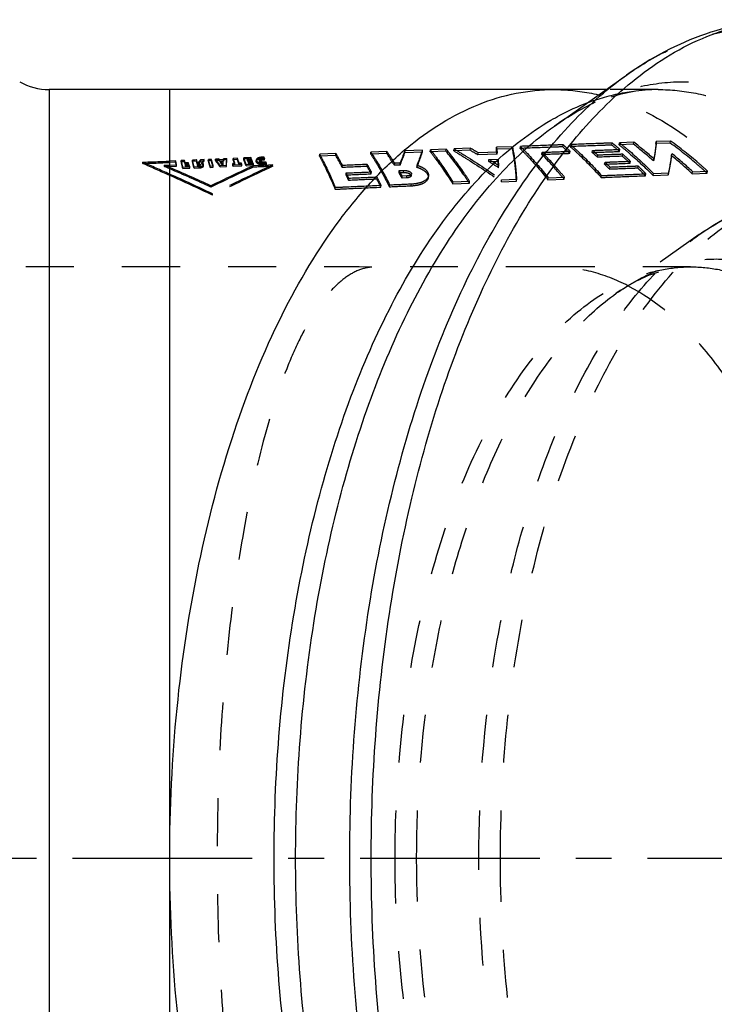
# Model space of a CAD drawing. Header units: millimetres. Extents: x 300 to 703, y 383 to 622.
# Tile 3 of 10: x 437 to 531, y 478 to 612. Entities that reach past the tile are written whole.
import ezdxf

# ---------------------------------------------------------------- set-up
doc = ezdxf.new("R2010")
doc.units = ezdxf.units.MM
doc.header["$LTSCALE"] = 65.185185
doc.linetypes.add('CENTER', pattern=[0.6, 0.375, -0.075, 0.075, -0.075])
doc.linetypes.add('HIDDEN', pattern=[0.2, 0.1, -0.1])
doc.layers.add('KOERPER', color=7, linetype='CONTINUOUS')
doc.layers.add('KONST.EL_MIT_GEO', color=7, linetype='CONTINUOUS')

msp = doc.modelspace()

# ---------------------------------------------------------------- linework, layer by layer
at = {"layer": 'KOERPER', "color": 7, "linetype": 'Continuous'}
for p, q in [((509.61, 597.28), (519.42, 604.22)), ((516.63, 602.25), (440.89, 602.25)), ((457.29, 393.25), (457.29, 497.75))]:
    msp.add_line(p, q, dxfattribs=at)
at = {"layer": 'KOERPER', "color": 8, "linetype": 'HIDDEN'}
for p, q in [((523.74, 602.25), (516.63, 602.25)), ((457.29, 578.15), (435.79, 578.15)), ((457.29, 497.75), (457.29, 578.15)), ((528.15, 578.15), (509.54, 578.15))]:
    msp.add_line(p, q, dxfattribs=at)
at = {"layer": 'KOERPER', "color": 2, "linetype": 'CENTER'}
msp.add_line((703.18, 497.75), (300.29, 497.75), dxfattribs=at)
at = {"layer": 'KOERPER', "color": 8, "linetype": 'HIDDEN'}
for centre, radius, start, end in [((465.1, -7435.91), 8014.07, 89.859153, 90.055871), ((502.7, -6121.27), 6699.43, 89.941495, 90.153034)]:
    msp.add_arc(centre, radius, start, end, dxfattribs=at)
at = {"layer": 'KOERPER', "color": 7, "linetype": 'Continuous'}
for points, knots in [([(457.29, 497.75), (457.29, 504.55), (457.94, 517.98), (460.85, 537.44), (465.57, 555.42), (471.93, 571.25), (478.64, 582.55), (484.7, 589.88), (490.66, 595.58), (497.31, 599.79), (504.33, 601.9), (507.82, 602.25), (509.54, 602.25)], [0, 0, 0, 0, 0.161458, 0.318293, 0.466215, 0.60161, 0.721984, 0.776292, 0.826762, 0.917446, 0.959295, 1, 1, 1, 1]), ([(509.54, 393.25), (507.82, 393.25), (504.33, 393.6), (497.31, 395.71), (490.66, 399.92), (484.7, 405.62), (478.64, 412.95), (471.93, 424.25), (465.57, 440.08), (460.85, 458.06), (457.94, 477.52), (457.29, 490.95), (457.29, 497.75)], [0, 0, 0, 0, 0.040705, 0.082554, 0.173238, 0.223708, 0.278016, 0.39839, 0.533785, 0.681707, 0.838542, 1, 1, 1, 1])]:
    msp.add_open_spline(points, degree=3, knots=knots, dxfattribs=at)
at = {"layer": 'KOERPER', "color": 8, "linetype": 'HIDDEN'}
for points, knots in [([(509.54, 602.25), (511.25, 602.25), (514.74, 601.9), (521.77, 599.79), (528.41, 595.58), (534.37, 589.88), (540.43, 582.55), (547.14, 571.25), (553.5, 555.42), (558.23, 537.44), (561.14, 517.98), (561.79, 504.55), (561.79, 497.75)], [0, 0, 0, 0, 0.040705, 0.082554, 0.173238, 0.223708, 0.278016, 0.39839, 0.533785, 0.681707, 0.838542, 1, 1, 1, 1]), ([(519.61, 575.59), (518.02, 576.41), (514.74, 577.7), (511.24, 578.15), (509.54, 578.15)], [0, 0, 0, 0, 0.511206, 1, 1, 1, 1]), ([(484.8, 578.13), (484.1, 578.07), (482.62, 577.66), (480.57, 576.32), (478.58, 574.29), (476.67, 571.57), (474.84, 568.19), (472.37, 562.5), (469.68, 553.85), (467.12, 541.88), (465.2, 528.18), (464.01, 513.28), (463.61, 497.75), (464.01, 482.22), (465.2, 467.32), (467.12, 453.62), (469.68, 441.65), (472.37, 433), (474.84, 427.31), (476.67, 423.93), (478.58, 421.21), (480.57, 419.18), (482.62, 417.84), (484.1, 417.43), (484.8, 417.37)], [0, 0, 0, 0, 0.012233, 0.02601, 0.042209, 0.061292, 0.083493, 0.10888, 0.168972, 0.240471, 0.321359, 0.408938, 0.5, 0.591062, 0.678641, 0.759529, 0.831028, 0.89112, 0.916507, 0.938708, 0.957791, 0.97399, 0.987767, 1, 1, 1, 1]), ([(548.97, 513.4), (548.26, 520.54), (546.5, 530.98), (542.55, 544.08), (539.02, 552.79), (534.91, 560.45), (529.09, 568.61), (523.6, 573.52), (519.61, 575.59)], [0, 0, 0, 0, 0.302997, 0.444519, 0.576976, 0.699111, 0.81024, 1, 1, 1, 1]), ([(561.79, 497.75), (561.79, 490.95), (561.14, 477.52), (558.23, 458.06), (553.5, 440.08), (547.14, 424.25), (540.43, 412.95), (534.37, 405.62), (528.41, 399.92), (521.77, 395.71), (514.74, 393.6), (511.25, 393.25), (509.54, 393.25)], [0, 0, 0, 0, 0.161458, 0.318293, 0.466215, 0.60161, 0.721984, 0.776292, 0.826762, 0.917446, 0.959295, 1, 1, 1, 1]), ([(519.61, 419.91), (523.6, 421.98), (529.09, 426.89), (534.91, 435.05), (539.02, 442.71), (542.55, 451.42), (546.5, 464.52), (548.26, 474.96), (548.97, 482.1)], [0, 0, 0, 0, 0.18976, 0.300889, 0.423024, 0.555481, 0.697003, 1, 1, 1, 1])]:
    msp.add_open_spline(points, degree=3, knots=knots, dxfattribs=at)
at = {"layer": 'KONST.EL_MIT_GEO', "color": 8, "linetype": 'HIDDEN'}
for p, q in [((519.42, 604.22), (519.42, 604.22)), ((523.74, 602.25), (523.74, 602.25)), ((509.61, 597.28), (509.61, 597.28)), ((498.2, 594.28), (495.97, 594.19)), ((498.17, 594), (498.2, 594.28)), ((501.72, 594.13), (501.76, 594.41)), ((503.91, 594.21), (501.72, 594.13)), ((503.95, 594.49), (501.76, 594.41)), ((503.91, 594.21), (503.95, 594.49)), ((504.95, 594.25), (504.99, 594.53)), ((510.75, 594.47), (510.79, 594.74)), ((511.43, 594.16), (511.33, 594.26)), ((511.76, 594.5), (511.81, 594.78)), ((517.43, 594.71), (517.47, 594.98)), ((518.41, 594.74), (518.46, 595.02)), ((520.37, 594.81), (518.41, 594.74)), ((520.42, 595.09), (518.46, 595.02)), ((520.37, 594.81), (520.42, 595.09)), ((523.43, 594.92), (523.48, 595.2)), ((525.35, 594.98), (523.43, 594.92)), ((525.4, 595.26), (523.48, 595.2)), ((525.35, 594.98), (525.4, 595.26)), ((465.07, 592.86), (464.61, 592.84)), ((465.06, 592.68), (465.07, 592.86)), ((465.93, 592.72), (465.94, 592.9)), ((466.5, 592.92), (465.94, 592.9)), ((466.5, 592.74), (466.5, 592.92)), ((467.36, 592.78), (467.37, 592.96)), ((467.58, 592.97), (467.37, 592.96)), ((467.69, 592.97), (467.58, 592.97)), ((468.13, 592.99), (467.69, 592.97)), ((468.34, 593), (468.13, 592.99)), ((468.34, 592.82), (468.34, 593)), ((468.35, 592.98), (468.34, 593)), ((470.12, 592.88), (470.13, 593.07)), ((470.2, 592.69), (470.21, 592.87)), ((477.67, 593.2), (477.69, 593.47)), ((479.88, 593.29), (477.67, 593.2)), ((479.9, 593.56), (477.69, 593.47)), ((479.88, 593.29), (479.9, 593.56)), ((484.64, 593.48), (484.66, 593.75)), ((486.82, 593.56), (484.64, 593.48)), ((486.84, 593.84), (484.66, 593.75)), ((486.82, 593.56), (486.84, 593.84)), ((489.28, 593.66), (489.31, 593.94)), ((491.66, 593.75), (489.28, 593.66)), ((491.69, 594.03), (489.31, 593.94)), ((491.66, 593.75), (491.69, 594.03)), ((492.74, 593.79), (492.76, 594.07)), ((494.87, 593.88), (492.74, 593.79)), ((494.9, 594.15), (492.76, 594.07)), ((494.87, 593.88), (494.9, 594.15)), ((495.94, 593.92), (495.97, 594.19)), ((498.17, 594), (495.94, 593.92)), ((499.21, 593.39), (499.24, 593.66)), ((501.82, 593.49), (499.21, 593.39)), ((501.86, 593.76), (499.24, 593.66)), ((501.82, 593.49), (501.86, 593.76)), ((507.91, 593.45), (507.95, 593.72)), ((511.7, 593.59), (511.75, 593.86)), ((514.77, 593.7), (514.82, 593.98)), ((515.47, 593.06), (515.52, 593.33)), ((518.47, 593.84), (518.52, 594.12)), ((518.87, 593.19), (518.92, 593.46)), ((525.56, 593.27), (525.61, 593.54)), ((453.62, 592.2), (453.62, 592.38)), ((456.6, 591.78), (456.6, 591.96)), ((457.29, 591.66), (456.6, 591.96)), ((457.29, 591.48), (456.6, 591.78)), ((458.1, 592.56), (457.29, 592.53)), ((458.1, 592.38), (457.29, 592.35)), ((457.29, 591.99), (458.22, 592.03)), ((457.29, 591.81), (458.22, 591.85)), ((458.1, 592.38), (458.1, 592.56)), ((458.22, 591.85), (458.22, 592.03)), ((458.86, 592.41), (458.86, 592.6)), ((459.06, 592.6), (458.86, 592.6)), ((459.32, 592.43), (458.86, 592.41)), ((459.32, 592.62), (459.06, 592.6)), ((459.07, 591.7), (460.03, 591.74)), ((459.07, 591.52), (459.07, 591.7)), ((459.07, 591.52), (460.03, 591.56)), ((459.32, 592.43), (459.32, 592.62)), ((459.4, 592.28), (459.36, 592.43)), ((459.4, 592.1), (459.4, 592.28)), ((459.45, 592.28), (459.4, 592.28)), ((459.86, 592.12), (459.4, 592.1)), ((459.55, 592.28), (459.45, 592.28)), ((459.45, 592.08), (459.91, 592.1)), ((459.45, 591.9), (459.45, 592.08)), ((459.49, 591.92), (459.45, 592.08)), ((459.45, 591.9), (459.9, 591.92)), ((459.49, 591.74), (459.45, 591.9)), ((459.49, 591.74), (459.49, 591.92)), ((459.54, 591.92), (459.49, 591.92)), ((459.98, 591.76), (459.49, 591.74)), ((459.6, 591.92), (459.54, 591.92)), ((459.65, 592.29), (459.55, 592.28)), ((459.71, 591.93), (459.6, 591.92)), ((459.86, 592.3), (459.65, 592.29)), ((459.9, 591.94), (459.71, 591.93)), ((459.86, 592.12), (459.86, 592.3)), ((459.86, 592.28), (459.86, 592.3)), ((459.91, 592.1), (459.86, 592.28)), ((459.9, 591.92), (459.91, 592.1)), ((459.98, 591.94), (459.9, 591.94)), ((459.98, 591.76), (459.98, 591.94)), ((460.03, 591.56), (460.03, 591.74)), ((460.69, 592.67), (460.38, 592.66)), ((460.38, 592.48), (460.38, 592.66)), ((460.94, 592.5), (460.38, 592.48)), ((460.61, 591.77), (461.32, 591.8)), ((460.61, 591.59), (460.61, 591.77)), ((460.61, 591.59), (461.32, 591.62)), ((460.88, 592.68), (460.69, 592.67)), ((460.95, 592.69), (460.88, 592.68)), ((460.94, 592.5), (460.95, 592.69)), ((460.96, 592.65), (460.95, 592.69)), ((461, 592.5), (460.96, 592.65)), ((461.02, 592.42), (461, 592.5)), ((461.04, 592.35), (461.02, 592.42)), ((461.04, 592.17), (461.04, 592.35)), ((461.12, 592.35), (461.04, 592.35)), ((461.2, 592.18), (461.04, 592.17)), ((461.09, 592.15), (461.22, 592.16)), ((461.09, 591.97), (461.09, 592.15)), ((461.13, 591.99), (461.09, 592.15)), ((461.09, 591.97), (461.22, 591.98)), ((461.13, 591.81), (461.09, 591.97)), ((461.2, 592.36), (461.12, 592.35)), ((461.13, 591.81), (461.13, 591.99)), ((461.22, 591.99), (461.13, 591.99)), ((461.26, 591.82), (461.13, 591.81)), ((461.48, 592.53), (461.2, 592.18)), ((461.23, 592.4), (461.2, 592.36)), ((461.2, 592.18), (461.2, 592.36)), ((461.22, 591.98), (461.22, 592.16)), ((461.27, 592), (461.22, 591.99)), ((461.29, 592.47), (461.23, 592.4)), ((461.26, 591.82), (461.27, 592)), ((461.48, 592.71), (461.29, 592.47)), ((461.32, 591.62), (461.32, 591.8)), ((461.43, 591.9), (461.44, 592.08)), ((461.98, 592.73), (461.48, 592.71)), ((461.48, 592.53), (461.48, 592.71)), ((461.98, 592.55), (461.48, 592.53)), ((461.64, 592.3), (461.98, 592.73)), ((461.64, 592.12), (461.98, 592.55)), ((461.64, 592.12), (461.64, 592.3)), ((461.89, 591.89), (461.9, 592.07)), ((461.98, 592.55), (461.98, 592.73)), ((462.54, 592.57), (462.55, 592.75)), ((462.94, 592.59), (462.54, 592.57)), ((462.95, 592.77), (462.55, 592.75)), ((462.8, 591.68), (462.81, 591.86)), ((462.8, 591.68), (463.21, 591.7)), ((462.81, 591.86), (463.21, 591.88)), ((462.94, 592.59), (462.95, 592.77)), ((463.21, 591.7), (463.21, 591.88)), ((463.51, 592.61), (463.51, 592.8)), ((463.72, 592.8), (463.51, 592.8)), ((463.97, 592.63), (463.51, 592.61)), ((463.77, 592.81), (463.72, 592.8)), ((463.87, 592.81), (463.77, 592.81)), ((463.97, 592.82), (463.87, 592.81)), ((463.97, 592.63), (463.97, 592.82)), ((464.08, 592.49), (464.08, 592.68)), ((464.14, 592.68), (464.08, 592.68)), ((464.6, 592.52), (464.08, 592.49)), ((464.2, 592.68), (464.14, 592.68)), ((464.17, 591.92), (465, 591.96)), ((464.17, 591.74), (464.17, 591.92)), ((464.17, 591.74), (465, 591.78)), ((464.25, 592.68), (464.2, 592.68)), ((464.22, 592.31), (464.23, 592.49)), ((464.22, 592.31), (464.58, 592.32)), ((464.23, 592.49), (464.58, 592.5)), ((464.26, 592.45), (464.23, 592.49)), ((464.6, 592.7), (464.25, 592.68)), ((464.49, 591.96), (464.49, 592.14)), ((464.56, 592.14), (464.49, 592.14)), ((464.55, 591.96), (464.49, 591.96)), ((464.55, 591.96), (464.56, 592.14)), ((464.56, 592.18), (464.56, 592.14)), ((464.58, 592.32), (464.58, 592.5)), ((464.6, 592.52), (464.61, 592.84)), ((464.61, 592.84), (464.6, 592.7)), ((464.61, 592.66), (464.6, 592.52)), ((465.06, 592.68), (464.61, 592.66)), ((465, 591.78), (465, 591.96)), ((465.86, 592.02), (465.87, 592.2)), ((466.17, 592.03), (465.86, 592.02)), ((466.17, 592.21), (465.87, 592.2)), ((466.5, 592.74), (465.93, 592.72)), ((465.93, 592), (467.12, 592.05)), ((465.93, 591.82), (465.93, 592)), ((465.93, 591.82), (467.11, 591.87)), ((466.17, 592.03), (466.17, 592.21)), ((467.05, 592.25), (466.74, 592.24)), ((466.74, 592.05), (466.74, 592.24)), ((467.04, 592.07), (466.74, 592.05)), ((467.04, 592.07), (467.05, 592.25)), ((467.06, 592.23), (467.05, 592.25)), ((467.11, 591.87), (467.12, 592.05)), ((468.34, 592.82), (467.36, 592.78)), ((467.68, 591.9), (467.69, 592.08)), ((467.68, 591.9), (468.67, 591.94)), ((467.69, 592.08), (468.68, 592.12)), ((467.88, 592.61), (467.89, 592.79)), ((467.88, 592.61), (468.41, 592.63)), ((467.89, 592.79), (468.42, 592.81)), ((467.94, 592.46), (467.94, 592.65)), ((468, 592.65), (467.94, 592.65)), ((468.46, 592.49), (467.94, 592.46)), ((468.06, 592.65), (468, 592.65)), ((468.01, 592.45), (468.54, 592.48)), ((468.01, 592.27), (468.01, 592.45)), ((468.05, 592.36), (468.01, 592.45)), ((468.01, 592.27), (468.54, 592.3)), ((468.07, 592.29), (468.05, 592.36)), ((468.18, 592.66), (468.06, 592.65)), ((468.13, 592.3), (468.07, 592.29)), ((468.07, 592.11), (468.07, 592.29)), ((468.6, 592.13), (468.07, 592.11)), ((468.19, 592.3), (468.13, 592.3)), ((468.24, 592.66), (468.18, 592.66)), ((468.31, 592.3), (468.19, 592.3)), ((468.29, 592.66), (468.24, 592.66)), ((468.41, 592.67), (468.29, 592.66)), ((468.54, 592.31), (468.31, 592.3)), ((468.42, 592.81), (468.41, 592.83)), ((468.41, 592.63), (468.42, 592.81)), ((468.47, 592.67), (468.41, 592.67)), ((468.46, 592.49), (468.47, 592.67)), ((468.48, 592.65), (468.47, 592.67)), ((468.54, 592.3), (468.54, 592.48)), ((468.6, 592.32), (468.54, 592.31)), ((468.6, 592.13), (468.6, 592.32)), ((468.61, 592.29), (468.6, 592.32)), ((468.64, 592.23), (468.61, 592.29)), ((468.68, 592.12), (468.64, 592.23)), ((468.64, 591.71), (468.65, 591.89)), ((470.12, 591.95), (468.65, 591.89)), ((468.67, 591.94), (468.68, 592.12)), ((469.06, 592.67), (469.05, 592.49)), ((469.07, 592.4), (469.07, 592.6)), ((469.07, 592.6), (469.08, 592.58)), ((469.07, 592.42), (469.07, 592.4)), ((469.52, 592.66), (469.51, 592.48)), ((469.53, 592.6), (469.52, 592.62)), ((469.52, 592.43), (469.52, 592.62)), ((469.52, 592.42), (469.53, 592.6)), ((469.52, 592.42), (469.52, 592.43)), ((471.3, 592), (470.12, 591.95)), ((470.39, 592.23), (470.39, 592.41)), ((470.47, 592.03), (470.47, 592.21)), ((471.29, 591.82), (471.3, 592)), ((480.77, 591.66), (480.79, 591.93)), ((484.14, 591.81), (484.17, 592.08)), ((487.87, 591.96), (487.9, 592.23)), ((488.63, 591.99), (487.87, 591.96)), ((488.66, 592.26), (487.9, 592.23)), ((488.63, 591.99), (488.66, 592.26)), ((490.91, 591.67), (490.94, 591.94)), ((500.69, 592.48), (500.72, 592.75)), ((500.69, 592.48), (501.94, 592.53)), ((500.72, 592.75), (501.98, 592.8)), ((501.94, 592.53), (501.98, 592.8)), ((502.02, 591.64), (502.06, 591.91)), ((516.45, 592.11), (516.5, 592.38)), ((517.14, 591.41), (517.2, 591.68)), ((519.9, 592.25), (519.95, 592.52)), ((520.97, 591.57), (521.02, 591.84)), ((523.1, 592.55), (523.16, 592.82)), ((481.28, 590.65), (481.3, 590.92)), ((484.7, 590.8), (484.72, 591.06)), ((485.47, 590.07), (485.5, 590.34)), ((488.48, 590.96), (488.5, 591.23)), ((488.48, 590.96), (489.1, 590.99)), ((488.5, 591.23), (489.13, 591.25)), ((488.9, 590.22), (488.93, 590.49)), ((489.53, 590.25), (488.9, 590.22)), ((489.56, 590.52), (488.93, 590.49)), ((489.1, 590.99), (489.13, 591.25)), ((489.53, 590.25), (489.56, 590.52)), ((490.14, 590.54), (490.17, 590.8)), ((492.49, 590.29), (492.52, 590.55)), ((508.74, 589.99), (508.79, 590.26)), ((508.79, 590.26), (510.98, 590.35)), ((510.93, 590.08), (510.98, 590.35)), ((515.98, 590.3), (516.03, 590.56)), ((521.99, 590.55), (522.04, 590.81)), ((523.03, 590.59), (523.09, 590.86)), ((523.03, 590.59), (525.11, 590.68)), ((523.09, 590.86), (525.17, 590.94)), ((525.11, 590.68), (525.17, 590.94)), ((528.36, 590.81), (528.42, 591.08)), ((528.36, 590.81), (530.39, 590.89)), ((528.42, 591.08), (530.46, 591.16)), ((530.39, 590.89), (530.46, 591.16)), ((462.88, 589), (462.88, 589.17)), ((479.79, 588.7), (479.81, 588.96)), ((481.64, 589.9), (481.66, 590.17)), ((486.02, 588.99), (486.05, 589.25)), ((487.18, 589.04), (487.21, 589.3)), ((490.13, 589.17), (490.16, 589.44)), ((495.78, 589.43), (495.82, 589.69)), ((495.78, 589.43), (498.05, 589.53)), ((495.82, 589.69), (498.09, 589.79)), ((498.05, 589.53), (498.09, 589.79)), ((502.4, 589.72), (502.44, 589.98)), ((502.4, 589.72), (504.46, 589.81)), ((502.44, 589.98), (504.51, 590.07)), ((504.46, 589.81), (504.51, 590.07)), ((508.74, 589.99), (510.93, 590.08)), ((463.12, 587.9), (463.12, 588.08)), ((529.31, 582.54), (518.04, 574.56))]:
    msp.add_line(p, q, dxfattribs=at)
at = {"layer": 'KONST.EL_MIT_GEO', "color": 7, "linetype": 'Continuous'}
for p, q in [((440.89, 602.25), (440.89, 393.25)), ((457.29, 497.75), (457.29, 602.25))]:
    msp.add_line(p, q, dxfattribs=at)
msp.add_arc((440.89, 610.25), 8, 240, 270, dxfattribs=at)
at = {"layer": 'KONST.EL_MIT_GEO', "color": 8, "linetype": 'HIDDEN'}
for centre, radius, start, end in [((451.32, 513.7), 93.23, 59.0657, 59.8104), ((477.23, 590.26), 24.88, 8.0838, 9.5968), ((481.23, 561.47), 44.28, 46.5099, 48.1846), ((481.58, 562.08), 43.83, 47.2518, 48.1903), ((488.45, 558.61), 46.29, 49.5671, 51.2457), ((488.74, 559.18), 45.91, 50.3111, 51.2506), ((488, 558.29), 47.07, 49.5727, 50.3119), ((489.6, 554.83), 50.45, 48.3934, 52.4212), ((489.56, 555), 50.59, 48.3847, 52.4123), ((399, 597.14), 66.2, 355.5133, 356.2952), ((421.19, 577.12), 47.44, 18.5422, 19.4206), ((422.78, 577.12), 46.49, 19.1728, 19.8689), ((423.64, 576.57), 46.7, 19.3937, 20.5442), ((413.82, 571.78), 58.5, 21.0914, 21.2455), ((470.02, 590.68), 2.39, 87.5124, 92.9504), ((419.03, 571.58), 55.35, 22.4163, 22.635), ((418.94, 571.72), 55.45, 22.4163, 22.635), ((443.02, 572.1), 42.52, 27.3957, 29.8941), ((442.9, 572.31), 42.67, 27.3779, 29.8741), ((452.76, 570.05), 41.38, 31.9742, 34.6308), ((452.67, 570.25), 41.52, 31.9579, 34.6127), ((430.23, 615.87), 63.09, 337.7602, 339.3877), ((430.37, 616), 62.93, 337.843, 339.4784), ((451.42, 513.54), 93.05, 59.0972, 59.8419), ((477.24, 590.02), 24.82, 8.0202, 9.5319), ((480.59, 561.01), 45.28, 46.5171, 47.0681), ((483.08, 558.59), 47.3, 46.7843, 47.9365), ((483.04, 558.76), 47.44, 46.7843, 47.9365), ((485.29, 555.51), 50.47, 46.7103, 48.2934), ((485.24, 555.68), 50.61, 46.7103, 48.2933), ((490.37, 550.34), 55.51, 46.813, 50.6664), ((490.33, 550.5), 55.66, 46.8049, 50.6583), ((439.6, 995.91), 403.77, 271.9895, 272.5108), ((179.14, -31.51), 681.6, 65.91574, 66.25328), ((439.6, 996.5), 404.54, 271.9857, 272.506), ((179.43, -32.23), 681.98, 65.95646, 66.2937), ((337.81, 315.27), 301.11, 65.4579, 66.6229), ((402.09, 579.52), 57.51, 12.5631, 13.1095), ((402.28, 579.37), 57.32, 12.5783, 13.1256), ((403.08, 578.97), 57.42, 12.8036, 13.7237), ((403.27, 578.82), 57.23, 12.8182, 13.7398), ((372.17, 570.93), 89.8, 13.8509, 13.9738), ((371.46, 570.57), 90.54, 13.7535, 13.9732), ((370.97, 569.89), 91.62, 13.9122, 14.0378), ((365.76, 568.98), 96.98, 13.5709, 13.6917), ((365.93, 568.85), 96.8, 13.5709, 13.6917), ((407.35, 578.5), 54.88, 13.9928, 14.9573), ((407.53, 578.35), 54.7, 14.0074, 14.9734), ((381.97, 570.89), 81.88, 15.0585, 15.3021), ((413.1, 577.71), 51.63, 15.6995, 16.7265), ((412.94, 577.86), 51.79, 15.685, 16.7107), ((690.61, 112.93), 527.89, 114.8648, 115.5564), ((689.62, 114.21), 526.15, 114.8337, 115.527), ((414.06, 577.6), 51.13, 16.0105, 17.0485), ((413.91, 577.75), 51.29, 15.996, 17.0327), ((715.54, 72.38), 574.16, 115.17501, 116.08025), ((714.37, 73.93), 572.1, 115.143, 116.0508), ((415.18, 555.72), 60.91, 36.4677, 37.494), ((415.32, 555.6), 60.76, 36.4994, 37.5269), ((423.9, 561.79), 50.68, 37.5453, 37.7452), ((423.97, 561.67), 50.59, 37.5453, 37.7452), ((415.74, 555.24), 61.03, 36.9864, 37.3975), ((415.51, 555.29), 61.29, 36.9548, 37.3194), ((396.29, 597.58), 68.49, 355.2975, 355.6008), ((395.53, 597.8), 69.26, 355.3457, 355.4796), ((397.15, 597.67), 67.63, 355.4796, 355.6157), ((399.14, 596.96), 66.06, 355.4994, 356.2815), ((398.47, 569.69), 70.99, 18.1621, 18.3286), ((398.34, 569.83), 71.13, 18.1621, 18.3286), ((421.32, 576.98), 47.3, 18.5567, 19.4361), ((422.5, 576.83), 46.79, 18.9914, 19.8819), ((420.92, 576.47), 48.46, 18.9828, 19.1762), ((402.86, 569.76), 67.95, 18.9882, 19.1626), ((402.65, 569.87), 68.17, 18.9883, 19.1432), ((423.76, 576.43), 46.56, 19.4078, 20.5595), ((410.94, 571.19), 60.84, 20.4692, 20.6125), ((410.84, 571.33), 60.95, 20.4692, 20.6125), ((408.09, 570.27), 63.83, 20.0068, 20.1608), ((413.92, 571.64), 58.39, 21.0694, 21.2675), ((411.27, 570.75), 61.18, 20.6181, 20.8098), ((411.1, 570.86), 61.38, 20.6182, 20.7884), ((408.39, 569.81), 64.21, 20.1577, 20.343), ((469.62, 592.65), 0.0992, 177.932, 190.1849), ((414.1, 569.99), 60.59, 21.5086, 21.7142), ((414.2, 569.85), 60.48, 21.5086, 21.7141), ((443.56, 568.74), 46.68, 28.2032, 29.6158), ((443.44, 568.94), 46.84, 28.1872, 29.5986), ((446.88, 506.12), 101.75, 57.1847, 58.0736), ((446.76, 506.25), 101.95, 57.1531, 58.0421), ((470.45, 589.2), 31.66, 4.4137, 6.0401), ((470.43, 589.43), 31.73, 4.4738, 6.1019), ((479.79, 555.18), 52.04, 44.1281, 45.2105), ((479.74, 555.35), 52.19, 44.1281, 45.2105), ((482.44, 551.97), 55.25, 44.2942, 45.7897), ((482.39, 552.12), 55.41, 44.2942, 45.7897), ((338.12, 315.43), 300.68, 65.4849, 66.6506), ((331.08, 308.08), 309.57, 64.7527, 65.941), ((331.41, 308.27), 309.1, 64.7799, 65.9689), ((434.87, 567.97), 51.66, 25.1273, 26.0446), ((434.71, 568.16), 51.85, 25.1115, 26.028), ((437.32, 565.29), 54.3, 26.1825, 27.469), ((440.44, 562.76), 55.7, 29.5413, 30.4154), ((440.33, 562.95), 55.86, 29.5413, 30.4154), ((437.47, 565.1), 54.11, 26.1968, 27.4843)]:
    msp.add_arc(centre, radius, start, end, dxfattribs=at)
at = {"layer": 'KONST.EL_MIT_GEO', "color": 7, "linetype": 'Continuous'}
for points, knots in [([(541.7, 611.75), (539.76, 611.75), (535.84, 611.42), (528.12, 609.43), (522.72, 606.55), (519.42, 604.22)], [0, 0, 0, 0, 0.244743, 0.491487, 1, 1, 1, 1]), ([(520.18, 603.31), (523.08, 605.68), (527.78, 608.68), (534.59, 611.01), (537.99, 611.56), (539.67, 611.68)], [0, 0, 0, 0, 0.522504, 0.764911, 1, 1, 1, 1]), ([(481.78, 497.75), (481.78, 509.19), (483.04, 526.14), (487.38, 547.82), (491.78, 562.69), (497.25, 576.05), (503.68, 587.61), (510.93, 597.1), (516.53, 602.18), (519.42, 604.22)], [0, 0, 0, 0, 0.29461, 0.4356, 0.56917, 0.693397, 0.806881, 0.908962, 1, 1, 1, 1]), ([(484.7, 497.75), (484.7, 508.86), (485.89, 525.35), (489.95, 546.5), (494.07, 561.11), (499.21, 574.35), (505.27, 585.96), (512.13, 595.69), (517.43, 601.07), (520.18, 603.31)], [0, 0, 0, 0, 0.291372, 0.43128, 0.564372, 0.688839, 0.803305, 0.907004, 1, 1, 1, 1]), ([(509.14, 598.09), (509.54, 598.32), (511.14, 599.21), (512.8, 599.97), (514.07, 600.45)], [0, 0, 0, 0, 0.255557, 1, 1, 1, 1]), ([(471.49, 497.75), (471.49, 508.81), (472.76, 525.18), (477.15, 546.03), (481.57, 560.21), (487.06, 572.8), (493.5, 583.51), (500.73, 592.08), (506.3, 596.43), (509.14, 598.09)], [0, 0, 0, 0, 0.298567, 0.440854, 0.574958, 0.698827, 0.81106, 0.911176, 1, 1, 1, 1]), ([(474.42, 497.75), (474.42, 508.44), (475.6, 524.29), (479.66, 544.56), (483.77, 558.46), (488.88, 570.95), (494.89, 581.76), (501.68, 590.63), (506.91, 595.38), (509.61, 597.28)], [0, 0, 0, 0, 0.294616, 0.435606, 0.569175, 0.6934, 0.806883, 0.908962, 1, 1, 1, 1]), ([(509.13, 397.42), (506.29, 399.08), (500.72, 403.44), (493.49, 412), (487.06, 422.71), (481.57, 435.3), (477.15, 449.48), (472.76, 470.33), (471.49, 486.7), (471.49, 497.75)], [0, 0, 0, 0, 0.088837, 0.188967, 0.301211, 0.425087, 0.559194, 0.701472, 1, 1, 1, 1]), ([(509.61, 398.22), (506.91, 400.12), (501.68, 404.87), (494.89, 413.74), (488.88, 424.55), (483.77, 437.04), (479.66, 450.94), (475.6, 471.21), (474.42, 487.06), (474.42, 497.75)], [0, 0, 0, 0, 0.091041, 0.193123, 0.306612, 0.430843, 0.564416, 0.705404, 1, 1, 1, 1]), ([(519.42, 391.28), (516.53, 393.32), (510.93, 398.4), (503.68, 407.89), (497.25, 419.45), (491.78, 432.81), (487.38, 447.68), (483.04, 469.36), (481.78, 486.31), (481.78, 497.75)], [0, 0, 0, 0, 0.091039, 0.19312, 0.306607, 0.430835, 0.564406, 0.705395, 1, 1, 1, 1]), ([(520.19, 392.18), (517.44, 394.42), (512.14, 399.8), (505.28, 409.53), (499.22, 421.14), (494.07, 434.39), (489.95, 449), (485.89, 470.15), (484.7, 486.64), (484.7, 497.75)], [0, 0, 0, 0, 0.092989, 0.196681, 0.311145, 0.435612, 0.568707, 0.708619, 1, 1, 1, 1])]:
    msp.add_open_spline(points, degree=3, knots=knots, dxfattribs=at)
at = {"layer": 'KONST.EL_MIT_GEO', "color": 8, "linetype": 'HIDDEN'}
for points, knots in [([(519.42, 604.22), (521.45, 605.66), (525.64, 608.11), (532.41, 610.35), (539.3, 610.93), (546.17, 609.84), (552.88, 607.1), (559.33, 602.79), (565.44, 597.01), (571.15, 589.84), (576.38, 581.38), (582.83, 568.13), (589.11, 549.1), (593.68, 524.15), (594.7, 506.67), (594.7, 497.75)], [0, 0, 0, 0, 0.047645, 0.092236, 0.135318, 0.17868, 0.224067, 0.272901, 0.326157, 0.384371, 0.447703, 0.516023, 0.665895, 0.829371, 1, 1, 1, 1]), ([(509.61, 597.28), (511.51, 598.63), (515.43, 600.92), (521.76, 603.02), (528.2, 603.56), (534.62, 602.53), (540.9, 599.97), (546.92, 595.95), (552.64, 590.55), (557.97, 583.84), (562.86, 575.93), (568.89, 563.55), (574.77, 545.75), (579.03, 522.43), (579.99, 506.09), (579.99, 497.75)], [0, 0, 0, 0, 0.047645, 0.092237, 0.135319, 0.178682, 0.224069, 0.272904, 0.326161, 0.384375, 0.447709, 0.51603, 0.665903, 0.829376, 1, 1, 1, 1]), ([(523.74, 602.25), (521.4, 602.25), (516.32, 601.33), (511.82, 598.85), (509.61, 597.28)], [0, 0, 0, 0, 0.463606, 1, 1, 1, 1]), ([(514.07, 600.45), (515.63, 601.03), (518.82, 601.94), (522.11, 602.25), (523.74, 602.25)], [0, 0, 0, 0, 0.506246, 1, 1, 1, 1]), ([(523.74, 602.25), (525.46, 602.25), (528.94, 601.9), (535.97, 599.79), (542.61, 595.58), (548.58, 589.88), (554.64, 582.55), (561.35, 571.25), (567.71, 555.42), (572.43, 537.44), (575.34, 517.97), (575.99, 504.55), (575.99, 497.75)], [0, 0, 0, 0, 0.040707, 0.082558, 0.173248, 0.223721, 0.278033, 0.398415, 0.533819, 0.681749, 0.838581, 1, 1, 1, 1]), ([(504.46, 589.81), (504.44, 590.2), (504.33, 591.68), (504.13, 593.15), (503.91, 594.21)], [0, 0, 0, 0, 0.268274, 1, 1, 1, 1]), ([(504.51, 590.07), (504.48, 590.47), (504.37, 591.95), (504.17, 593.43), (503.95, 594.49)], [0, 0, 0, 0, 0.267231, 1, 1, 1, 1]), ([(510.75, 594.47), (510.27, 594.45), (508.34, 594.38), (506.4, 594.31), (504.95, 594.25)], [0, 0, 0, 0, 0.248096, 1, 1, 1, 1]), ([(504.95, 594.25), (505.27, 593.93), (506.6, 592.57), (507.85, 591.12), (508.74, 589.99)], [0, 0, 0, 0, 0.241321, 1, 1, 1, 1]), ([(510.79, 594.74), (510.31, 594.73), (508.38, 594.66), (506.44, 594.58), (504.99, 594.53)], [0, 0, 0, 0, 0.248119, 1, 1, 1, 1]), ([(504.99, 594.53), (505.31, 594.21), (506.65, 592.84), (507.89, 591.39), (508.79, 590.26)], [0, 0, 0, 0, 0.241218, 1, 1, 1, 1]), ([(517.43, 594.71), (516.96, 594.69), (515.07, 594.62), (513.18, 594.55), (511.76, 594.5)], [0, 0, 0, 0, 0.247911, 1, 1, 1, 1]), ([(511.76, 594.5), (512.13, 594.19), (513.59, 592.85), (514.98, 591.42), (515.98, 590.3)], [0, 0, 0, 0, 0.242299, 1, 1, 1, 1]), ([(517.47, 594.98), (517, 594.97), (515.12, 594.9), (513.23, 594.83), (511.81, 594.78)], [0, 0, 0, 0, 0.247871, 1, 1, 1, 1]), ([(511.81, 594.78), (512.17, 594.46), (513.64, 593.12), (515.03, 591.69), (516.03, 590.56)], [0, 0, 0, 0, 0.242221, 1, 1, 1, 1]), ([(518.41, 594.74), (518.81, 594.43), (520.41, 593.12), (521.93, 591.7), (523.03, 590.59)], [0, 0, 0, 0, 0.243166, 1, 1, 1, 1]), ([(518.46, 595.02), (518.86, 594.71), (520.46, 593.39), (521.99, 591.97), (523.09, 590.86)], [0, 0, 0, 0, 0.243114, 1, 1, 1, 1]), ([(523.43, 594.92), (523.42, 594.73), (523.34, 593.94), (523.22, 593.15), (523.1, 592.55)], [0, 0, 0, 0, 0.235789, 1, 1, 1, 1]), ([(523.48, 595.2), (523.47, 595.01), (523.39, 594.21), (523.27, 593.42), (523.16, 592.82)], [0, 0, 0, 0, 0.236927, 1, 1, 1, 1]), ([(530.39, 590.89), (529.98, 591.26), (528.36, 592.7), (526.66, 594.05), (525.35, 594.98)], [0, 0, 0, 0, 0.256222, 1, 1, 1, 1]), ([(530.46, 591.16), (530.05, 591.53), (528.42, 592.97), (526.71, 594.32), (525.4, 595.26)], [0, 0, 0, 0, 0.256233, 1, 1, 1, 1]), ([(470.12, 592.88), (469.99, 592.89), (469.74, 592.88), (469.37, 592.81), (469.06, 592.64), (469.05, 592.49)], [0, 0, 0, 0, 0.318311, 0.629578, 1, 1, 1, 1]), ([(469.19, 592.87), (469.17, 592.86), (469.11, 592.8), (469.06, 592.73), (469.06, 592.67)], [0, 0, 0, 0, 0.293287, 1, 1, 1, 1]), ([(469.9, 593.06), (469.76, 593.06), (469.51, 593.02), (469.27, 592.93), (469.19, 592.87)], [0, 0, 0, 0, 0.562436, 1, 1, 1, 1]), ([(469.52, 592.66), (469.52, 592.75), (469.72, 592.85), (469.96, 592.88), (470.12, 592.88), (470.21, 592.87)], [0, 0, 0, 0, 0.366985, 0.668605, 1, 1, 1, 1]), ([(477.67, 593.2), (477.85, 592.86), (478.62, 591.38), (479.3, 589.87), (479.79, 588.7)], [0, 0, 0, 0, 0.236854, 1, 1, 1, 1]), ([(477.69, 593.47), (477.87, 593.13), (478.64, 591.65), (479.32, 590.14), (479.81, 588.96)], [0, 0, 0, 0, 0.23666, 1, 1, 1, 1]), ([(484.64, 593.48), (484.86, 593.14), (485.77, 591.7), (486.59, 590.2), (487.18, 589.04)], [0, 0, 0, 0, 0.238014, 1, 1, 1, 1]), ([(484.66, 593.75), (484.88, 593.41), (485.8, 591.97), (486.62, 590.47), (487.21, 589.3)], [0, 0, 0, 0, 0.23784, 1, 1, 1, 1]), ([(490.91, 591.67), (490.98, 591.85), (491.24, 592.54), (491.49, 593.24), (491.66, 593.75)], [0, 0, 0, 0, 0.261461, 1, 1, 1, 1]), ([(490.94, 591.94), (491.01, 592.12), (491.27, 592.81), (491.52, 593.51), (491.69, 594.03)], [0, 0, 0, 0, 0.260517, 1, 1, 1, 1]), ([(492.74, 593.79), (493, 593.46), (494.08, 592.05), (495.07, 590.58), (495.78, 589.43)], [0, 0, 0, 0, 0.239379, 1, 1, 1, 1]), ([(492.76, 594.07), (493.03, 593.74), (494.11, 592.32), (495.1, 590.84), (495.82, 589.69)], [0, 0, 0, 0, 0.239232, 1, 1, 1, 1]), ([(498.05, 589.53), (497.79, 589.92), (496.8, 591.41), (495.72, 592.85), (494.87, 593.88)], [0, 0, 0, 0, 0.260442, 1, 1, 1, 1]), ([(498.09, 589.79), (497.83, 590.18), (496.83, 591.68), (495.75, 593.13), (494.9, 594.15)], [0, 0, 0, 0, 0.260592, 1, 1, 1, 1]), ([(495.94, 593.92), (496.47, 593.6), (498.67, 592.26), (500.81, 590.84), (502.4, 589.72)], [0, 0, 0, 0, 0.242693, 1, 1, 1, 1]), ([(495.97, 594.19), (496.51, 593.87), (498.71, 592.53), (500.85, 591.1), (502.44, 589.98)], [0, 0, 0, 0, 0.243199, 1, 1, 1, 1]), ([(507.91, 593.45), (508.23, 593.46), (509.49, 593.51), (510.76, 593.55), (511.7, 593.59)], [0, 0, 0, 0, 0.251236, 1, 1, 1, 1]), ([(510.93, 590.08), (510.68, 590.38), (509.72, 591.54), (508.7, 592.65), (507.91, 593.45)], [0, 0, 0, 0, 0.256601, 1, 1, 1, 1]), ([(507.95, 593.72), (508.27, 593.73), (509.54, 593.78), (510.8, 593.83), (511.75, 593.86)], [0, 0, 0, 0, 0.251224, 1, 1, 1, 1]), ([(510.98, 590.35), (510.73, 590.65), (509.76, 591.81), (508.74, 592.92), (507.95, 593.72)], [0, 0, 0, 0, 0.256669, 1, 1, 1, 1]), ([(514.77, 593.7), (515.08, 593.72), (516.31, 593.76), (517.55, 593.81), (518.47, 593.84)], [0, 0, 0, 0, 0.251357, 1, 1, 1, 1]), ([(514.82, 593.98), (515.13, 593.99), (516.36, 594.04), (517.6, 594.08), (518.52, 594.12)], [0, 0, 0, 0, 0.251386, 1, 1, 1, 1]), ([(518.92, 593.46), (518.64, 593.45), (517.5, 593.41), (516.37, 593.37), (515.52, 593.33)], [0, 0, 0, 0, 0.248734, 1, 1, 1, 1]), ([(525.11, 590.68), (525.16, 590.9), (525.34, 591.76), (525.48, 592.63), (525.56, 593.27)], [0, 0, 0, 0, 0.263365, 1, 1, 1, 1]), ([(525.17, 590.94), (525.22, 591.17), (525.4, 592.03), (525.54, 592.9), (525.61, 593.54)], [0, 0, 0, 0, 0.262085, 1, 1, 1, 1]), ([(461.22, 592.16), (461.27, 592.16), (461.35, 592.16), (461.44, 592.11), (461.44, 592.08)], [0, 0, 0, 0, 0.629015, 1, 1, 1, 1]), ([(461.22, 591.98), (461.25, 591.98), (461.32, 591.98), (461.43, 591.95), (461.43, 591.9)], [0, 0, 0, 0, 0.312969, 1, 1, 1, 1]), ([(461.43, 591.9), (461.43, 591.88), (461.39, 591.82), (461.32, 591.82), (461.26, 591.82)], [0, 0, 0, 0, 0.164968, 1, 1, 1, 1]), ([(461.44, 592.08), (461.44, 592.05), (461.37, 592.01), (461.31, 592), (461.27, 592)], [0, 0, 0, 0, 0.37596, 1, 1, 1, 1]), ([(461.32, 591.8), (461.46, 591.8), (461.66, 591.83), (461.89, 591.98), (461.9, 592.07)], [0, 0, 0, 0, 0.625477, 1, 1, 1, 1]), ([(461.32, 591.62), (461.45, 591.62), (461.66, 591.65), (461.89, 591.8), (461.89, 591.89)], [0, 0, 0, 0, 0.617804, 1, 1, 1, 1]), ([(461.89, 591.89), (461.89, 591.91), (461.86, 592.03), (461.73, 592.09), (461.64, 592.12)], [0, 0, 0, 0, 0.192205, 1, 1, 1, 1]), ([(461.9, 592.07), (461.9, 592.09), (461.87, 592.18), (461.78, 592.24), (461.71, 592.27)], [0, 0, 0, 0, 0.198027, 1, 1, 1, 1]), ([(469.07, 592.4), (469.1, 592.33), (469.26, 592.18), (469.73, 592.01), (470.17, 591.99), (470.47, 592.03)], [0, 0, 0, 0, 0.155557, 0.406658, 1, 1, 1, 1]), ([(469.08, 592.58), (469.11, 592.5), (469.28, 592.36), (469.75, 592.19), (470.18, 592.17), (470.47, 592.21)], [0, 0, 0, 0, 0.168105, 0.411176, 1, 1, 1, 1]), ([(469.51, 592.48), (469.51, 592.57), (469.72, 592.67), (469.95, 592.7), (470.12, 592.7), (470.2, 592.69)], [0, 0, 0, 0, 0.364642, 0.67403, 1, 1, 1, 1]), ([(469.52, 592.43), (469.52, 592.44), (469.51, 592.45), (469.51, 592.47), (469.51, 592.48)], [0, 0, 0, 0, 0.513231, 1, 1, 1, 1]), ([(469.52, 592.62), (469.52, 592.62), (469.52, 592.63), (469.52, 592.63), (469.52, 592.64)], [0, 0, 0, 0, 0.506142, 1, 1, 1, 1]), ([(470.39, 592.23), (470.21, 592.19), (469.94, 592.19), (469.65, 592.29), (469.54, 592.37), (469.52, 592.42)], [0, 0, 0, 0, 0.579767, 0.834348, 1, 1, 1, 1]), ([(469.54, 592.58), (469.54, 592.58), (469.53, 592.59), (469.53, 592.6), (469.53, 592.6)], [0, 0, 0, 0, 0.509497, 1, 1, 1, 1]), ([(469.86, 592.41), (469.82, 592.42), (469.71, 592.45), (469.58, 592.51), (469.54, 592.58)], [0, 0, 0, 0, 0.312591, 1, 1, 1, 1]), ([(492.49, 590.29), (492.51, 590.42), (492.43, 590.72), (492.09, 591.1), (491.57, 591.43), (491.15, 591.59), (490.91, 591.67)], [0, 0, 0, 0, 0.177184, 0.395877, 0.672657, 1, 1, 1, 1]), ([(492.52, 590.55), (492.54, 590.68), (492.46, 590.99), (492.12, 591.37), (491.6, 591.7), (491.18, 591.86), (490.94, 591.94)], [0, 0, 0, 0, 0.176697, 0.395208, 0.672119, 1, 1, 1, 1]), ([(516.5, 592.38), (516.79, 592.39), (517.94, 592.44), (519.09, 592.49), (519.95, 592.52)], [0, 0, 0, 0, 0.251255, 1, 1, 1, 1]), ([(520.97, 591.57), (520.65, 591.55), (519.37, 591.5), (518.1, 591.45), (517.14, 591.41)], [0, 0, 0, 0, 0.248627, 1, 1, 1, 1]), ([(521.02, 591.84), (520.7, 591.82), (519.43, 591.77), (518.15, 591.72), (517.2, 591.68)], [0, 0, 0, 0, 0.248605, 1, 1, 1, 1]), ([(489.1, 590.99), (489.23, 590.99), (489.49, 590.97), (489.86, 590.88), (490.16, 590.68), (490.14, 590.54)], [0, 0, 0, 0, 0.326539, 0.635377, 1, 1, 1, 1]), ([(489.13, 591.25), (489.26, 591.26), (489.51, 591.24), (489.87, 591.15), (490.19, 590.95), (490.17, 590.8)], [0, 0, 0, 0, 0.318373, 0.620714, 1, 1, 1, 1]), ([(490.14, 590.54), (490.13, 590.45), (489.9, 590.28), (489.68, 590.26), (489.53, 590.25)], [0, 0, 0, 0, 0.385476, 1, 1, 1, 1]), ([(490.17, 590.8), (490.16, 590.71), (489.93, 590.55), (489.7, 590.52), (489.56, 590.52)], [0, 0, 0, 0, 0.385931, 1, 1, 1, 1]), ([(490.13, 589.17), (490.43, 589.19), (491, 589.26), (491.85, 589.49), (492.45, 589.94), (492.49, 590.29)], [0, 0, 0, 0, 0.329961, 0.613874, 1, 1, 1, 1]), ([(490.16, 589.44), (490.47, 589.45), (491.03, 589.52), (491.88, 589.76), (492.48, 590.2), (492.52, 590.55)], [0, 0, 0, 0, 0.330349, 0.614442, 1, 1, 1, 1]), ([(515.98, 590.3), (516.48, 590.32), (518.48, 590.4), (520.49, 590.49), (521.99, 590.55)], [0, 0, 0, 0, 0.252072, 1, 1, 1, 1]), ([(516.03, 590.56), (516.54, 590.58), (518.54, 590.67), (520.55, 590.75), (522.04, 590.81)], [0, 0, 0, 0, 0.252093, 1, 1, 1, 1]), ([(479.79, 588.7), (480.31, 588.73), (482.39, 588.82), (484.47, 588.92), (486.02, 588.99)], [0, 0, 0, 0, 0.251171, 1, 1, 1, 1]), ([(479.81, 588.96), (480.33, 588.99), (482.41, 589.08), (484.49, 589.18), (486.05, 589.25)], [0, 0, 0, 0, 0.250919, 1, 1, 1, 1]), ([(502.27, 497.75), (502.27, 503.67), (502.83, 515.36), (505.36, 532.31), (509.48, 547.97), (515.02, 561.76), (521.81, 573.19), (529.63, 581.86), (537.11, 586.61), (543.23, 588.45), (546.27, 588.75), (547.77, 588.75)], [0, 0, 0, 0, 0.161468, 0.318335, 0.466288, 0.601711, 0.722109, 0.826727, 0.91743, 0.959287, 1, 1, 1, 1]), ([(529.31, 582.54), (532.04, 584.46), (536.5, 586.83), (542.89, 588.47), (546.15, 588.75), (547.77, 588.75)], [0, 0, 0, 0, 0.5067, 0.754079, 1, 1, 1, 1]), ([(529.31, 582.54), (531.99, 584.43), (536.4, 586.68), (542.69, 587.78), (547.33, 587.63), (551.93, 586.53), (558.12, 583.74), (562.25, 580.4), (564.76, 577.83)], [0, 0, 0, 0, 0.250459, 0.367801, 0.483906, 0.602318, 0.726293, 1, 1, 1, 1]), ([(499.34, 497.75), (499.34, 506.86), (500.34, 520.36), (503.8, 537.62), (507.3, 549.46), (511.66, 560.1), (516.78, 569.31), (522.56, 576.87), (527.02, 580.91), (529.31, 582.54)], [0, 0, 0, 0, 0.294621, 0.435611, 0.569178, 0.693403, 0.806885, 0.908963, 1, 1, 1, 1]), ([(487.95, 497.75), (487.95, 502.98), (488.45, 513.31), (490.69, 528.29), (494.33, 542.12), (499.22, 554.3), (505.22, 564.4), (512.13, 572.06), (518.74, 576.26), (524.15, 577.88), (526.83, 578.15), (528.15, 578.15)], [0, 0, 0, 0, 0.161488, 0.31835, 0.4663, 0.601719, 0.722115, 0.82673, 0.917431, 0.959287, 1, 1, 1, 1]), ([(518.04, 574.56), (519.62, 575.68), (522.9, 577.57), (528.23, 579.18), (533.65, 579.36), (539.01, 578.11), (544.2, 575.48), (549.13, 571.56), (553.74, 566.43), (556.43, 562.45), (557.72, 560.29)], [0, 0, 0, 0, 0.120765, 0.23344, 0.342756, 0.4541, 0.572456, 0.701585, 0.843778, 1, 1, 1, 1]), ([(518.04, 574.56), (519.65, 575.7), (522.86, 577.48), (526.5, 578.15), (528.15, 578.15)], [0, 0, 0, 0, 0.543523, 1, 1, 1, 1]), ([(528.15, 578.15), (529.45, 578.15), (532.09, 577.89), (537.4, 576.32), (543.91, 572.27), (550.73, 564.86), (554.46, 558.74), (556.2, 555.36)], [0, 0, 0, 0, 0.102706, 0.208201, 0.436292, 0.698601, 1, 1, 1, 1]), ([(490.88, 497.75), (490.88, 506), (491.79, 518.23), (494.93, 533.87), (498.1, 544.6), (502.04, 554.24), (506.68, 562.58), (511.92, 569.43), (515.96, 573.09), (518.04, 574.56)], [0, 0, 0, 0, 0.294638, 0.435625, 0.569189, 0.69341, 0.806889, 0.908965, 1, 1, 1, 1]), ([(528.15, 417.35), (526.83, 417.35), (524.15, 417.62), (518.74, 419.24), (512.13, 423.44), (505.22, 431.1), (499.22, 441.2), (494.33, 453.38), (490.69, 467.21), (488.45, 482.19), (487.95, 492.52), (487.95, 497.75)], [0, 0, 0, 0, 0.040713, 0.082568, 0.17327, 0.277885, 0.398281, 0.533701, 0.68165, 0.838512, 1, 1, 1, 1]), ([(518.04, 420.94), (515.96, 422.41), (511.92, 426.07), (506.68, 432.92), (502.04, 441.26), (498.1, 450.9), (494.93, 461.63), (491.79, 477.27), (490.88, 489.5), (490.88, 497.75)], [0, 0, 0, 0, 0.091035, 0.193111, 0.30659, 0.430812, 0.564375, 0.705361, 1, 1, 1, 1]), ([(529.31, 412.96), (527.02, 414.59), (522.56, 418.63), (516.78, 426.19), (511.66, 435.4), (507.3, 446.04), (503.8, 457.88), (500.34, 475.14), (499.34, 488.64), (499.34, 497.75)], [0, 0, 0, 0, 0.091037, 0.193114, 0.306596, 0.43082, 0.564387, 0.705376, 1, 1, 1, 1]), ([(547.77, 406.75), (546.27, 406.75), (543.23, 407.05), (537.11, 408.89), (529.63, 413.64), (521.81, 422.31), (515.02, 433.74), (509.48, 447.53), (505.36, 463.19), (502.83, 480.14), (502.27, 491.83), (502.27, 497.75)], [0, 0, 0, 0, 0.040713, 0.08257, 0.173272, 0.27789, 0.398288, 0.53371, 0.681662, 0.838528, 1, 1, 1, 1]), ([(579.99, 497.75), (579.99, 489.41), (579.03, 473.06), (574.76, 449.74), (568.89, 431.95), (562.86, 419.56), (557.97, 411.66), (552.64, 404.95), (546.92, 399.55), (540.89, 395.53), (534.62, 392.97), (528.2, 391.94), (521.76, 392.48), (515.43, 394.58), (511.51, 396.87), (509.61, 398.22)], [0, 0, 0, 0, 0.170639, 0.334117, 0.483985, 0.552304, 0.615635, 0.673847, 0.727102, 0.775935, 0.821321, 0.864683, 0.907764, 0.952356, 1, 1, 1, 1]), ([(594.7, 497.75), (594.7, 488.83), (593.68, 471.34), (589.11, 446.4), (582.83, 427.37), (576.38, 414.12), (571.15, 405.66), (565.44, 398.49), (559.33, 392.71), (552.88, 388.4), (546.17, 385.66), (539.3, 384.57), (532.41, 385.15), (525.64, 387.39), (521.45, 389.84), (519.42, 391.28)], [0, 0, 0, 0, 0.170633, 0.334111, 0.483981, 0.5523, 0.615632, 0.673845, 0.727101, 0.775934, 0.82132, 0.864683, 0.907764, 0.952356, 1, 1, 1, 1]), ([(575.99, 497.75), (575.99, 490.95), (575.34, 477.53), (572.43, 458.06), (567.71, 440.08), (561.34, 424.25), (554.64, 412.95), (548.58, 405.62), (542.61, 399.92), (535.97, 395.71), (528.94, 393.6), (525.46, 393.25), (523.74, 393.25)], [0, 0, 0, 0, 0.161435, 0.318271, 0.466199, 0.601598, 0.721975, 0.776285, 0.826757, 0.917444, 0.959294, 1, 1, 1, 1])]:
    msp.add_open_spline(points, degree=3, knots=knots, dxfattribs=at)
for points in [[(518.87, 593.19), (517.74, 593.15), (516.6, 593.1), (515.47, 593.06)], [(456.6, 591.96), (456.83, 591.97), (457.06, 591.98), (457.29, 591.99)], [(456.6, 591.78), (456.83, 591.79), (457.06, 591.8), (457.29, 591.81)], [(461.71, 592.27), (461.68, 592.28), (461.66, 592.29), (461.64, 592.3)], [(471.29, 591.82), (470.41, 591.78), (469.52, 591.74), (468.64, 591.71)], [(469.05, 592.49), (469.05, 592.46), (469.06, 592.44), (469.07, 592.42)], [(469.06, 592.67), (469.06, 592.65), (469.06, 592.62), (469.07, 592.6)], [(470.13, 592.38), (470.04, 592.38), (469.95, 592.39), (469.86, 592.41)], [(470.39, 592.41), (470.31, 592.39), (470.22, 592.38), (470.13, 592.38)], [(484.14, 591.81), (483.02, 591.76), (481.89, 591.71), (480.77, 591.66)], [(484.17, 592.08), (483.04, 592.03), (481.91, 591.98), (480.79, 591.93)], [(516.45, 592.11), (517.6, 592.16), (518.75, 592.2), (519.9, 592.25)], [(481.28, 590.65), (482.42, 590.7), (483.56, 590.75), (484.7, 590.8)], [(481.3, 590.92), (482.44, 590.97), (483.58, 591.02), (484.72, 591.06)], [(485.5, 590.34), (484.22, 590.28), (482.94, 590.22), (481.66, 590.17)], [(485.47, 590.07), (484.19, 590.02), (482.91, 589.96), (481.64, 589.9)], [(487.18, 589.04), (488.17, 589.09), (489.15, 589.13), (490.13, 589.17)], [(487.21, 589.3), (488.2, 589.35), (489.18, 589.39), (490.16, 589.44)]]:
    msp.add_open_spline(points, degree=3, dxfattribs=at)

doc.saveas('drawing.dxf')
